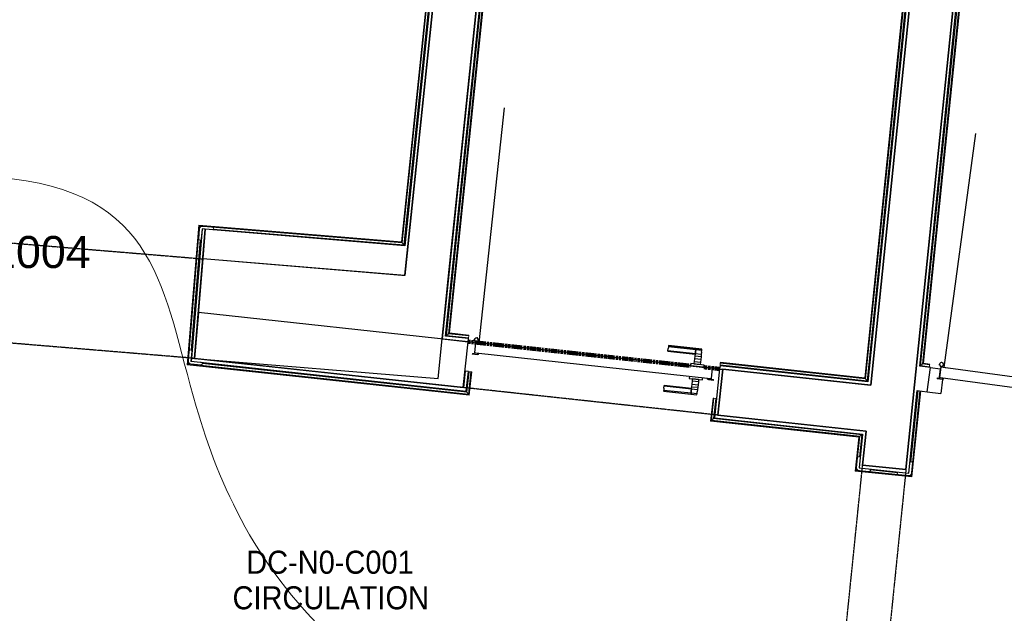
# Model space of a CAD drawing. Header units: millimetres. Extents: x 1909 to 61055, y -36590 to 14615.
# Tile 22 of 40: x 30325 to 34169, y -22462 to -20145. Entities that reach past the tile are written whole.
import ezdxf

# ---------------------------------------------------------------- set-up
doc = ezdxf.new("R2010")
doc.units = ezdxf.units.MM
doc.linetypes.add('Tiret', pattern=[2.5, 1.25, -1.25])
doc.linetypes.add('Tiret_2_', pattern=[2.5, 1.25, -1.25])
doc.layers.add('A-AREA', color=4, linetype='Tiret', lineweight=100, true_color=0x00ffff)
doc.layers.add('A-DOOR-HDLN', color=5, linetype='Tiret', lineweight=25, true_color=0x0000ff)
for name, color, linetype, lineweight in [('A-AREA-IDEN', 7, 'Continuous', 30), ('A-DETL-GENF', 7, 'Continuous', 18), ('A-DOOR', 7, 'Continuous', 25), ('A-FLOR', 7, 'Continuous', 25), ('A-FLOR-HRAL', 7, 'Continuous', 18), ('A-WALL', 7, 'Continuous', 25), ('E-FIRE-IDEN', 7, 'Continuous', 30), ('E-WIRE', 7, 'Continuous', 18), ('I-WALL', 7, 'Continuous', 25), ('Q-SPCQ', 7, 'Continuous', 18)]:
    doc.layers.add(name, color=color, linetype=linetype, lineweight=lineweight)
doc.styles.add('Arial', font='arial.ttf', dxfattribs={"height": 125})
doc.styles.add('Arial_1', font='arial.ttf', dxfattribs={"width": 0.9, "height": 90})

# ---------------------------------------------------------------- blocks, each defined once
blk = doc.blocks.new('PRT_SIMPLE_HUI_58x68x48 - PRT_BOIS_1V_930x2040x40-552384-2021_015_1111_DCE_1_50_N0 FINI_SSI_SDI')
at = {"layer": 'A-DETL-GENF', "lineweight": 25}
h = blk.add_hatch(color=256, dxfattribs=at)
h.paths.add_polyline_path([(-483.8, -9.7), (-485.1, -11.7), (-496.5, -13.2), (-500.5, -13.7), (-500.5, -14.5), (-495.9, -14.5), (-483.8, -12.8), (-483.8, -10.4)])
h.paths.add_polyline_path([(-508.5, -8), (-508, -11.5), (-502, -11.1), (-502.2, -10.2), (-505.2, -10.2), (-505.2, -9.3), (-488.3, -9.5), (-485.1, -10.6), (-483.8, -9.7), (-488.9, -8), (-505.5, -8)])
h = blk.add_hatch(color=256, dxfattribs=at)
h.paths.add_polyline_path([(413.8, -9.7), (413.8, -12.8), (426.2, -14.5), (430.5, -14.5), (430.3, -13.2), (425.8, -13.2), (415.1, -11.7), (414.5, -10.7)])
h.paths.add_polyline_path([(418.5, -8), (413.8, -9.7), (415.1, -10.6), (418.7, -9.3), (435.2, -9.8), (435.2, -10.2), (432, -10.7), (432, -11.5), (438.5, -11.5), (438.5, -8), (418.5, -8)])
at = {"layer": 'A-DETL-GENF'}
for p, q in [((-488.5, -8), (-508.5, -8)), ((-508.5, -8), (-508.5, -11.5)), ((-508.5, -11.5), (-502, -11.5)), ((-505.2, -10.2), (-505.2, -9.3)), ((-505.2, -9.3), (-488.7, -9.3)), ((-502, -10.2), (-505.2, -10.2)), ((-502, -11.5), (-502, -10.2)), ((-496.1, -13.2), (-500.5, -13.2)), ((-500.5, -13.2), (-500.5, -14.5)), ((-500.5, -14.5), (-496, -14.5)), ((-485.1, -11.7), (-496.1, -13.2)), ((-496, -14.5), (-483.8, -12.8)), ((-488.7, -9.3), (-485.1, -10.6)), ((-483.8, -9.7), (-488.5, -8)), ((-485.1, -10.6), (-485.1, -11.7)), ((-483.8, -12.8), (-483.8, -9.7)), ((418.5, -8), (413.8, -9.7)), ((413.8, -9.7), (413.8, -12.8)), ((413.8, -12.8), (426, -14.5)), ((415.1, -10.6), (418.7, -9.3)), ((415.1, -11.7), (415.1, -10.6)), ((426.1, -13.2), (415.1, -11.7)), ((438.5, -8), (418.5, -8)), ((418.7, -9.3), (435.2, -9.3)), ((426, -14.5), (430.5, -14.5)), ((430.5, -13.2), (426.1, -13.2)), ((430.5, -14.5), (430.5, -13.2)), ((435.2, -10.2), (432, -10.2)), ((432, -10.2), (432, -11.5)), ((432, -11.5), (438.5, -11.5)), ((435.2, -9.3), (435.2, -10.2)), ((438.5, -11.5), (438.5, -8))]:
    blk.add_line(p, q, dxfattribs=at)
at = {"layer": 'A-DOOR'}
for p, q in [((-427.1, 55), (-450.6, 55)), ((-450.6, 55), (-450.6, 54.5)), ((-450.6, 54.5), (-450.6, 50.4)), ((-427.1, 54.5), (-450.6, 54.5)), ((-450.6, 50.4), (-450.6, 43.3)), ((-427.1, 50.4), (-450.6, 50.4)), ((-450.6, 34), (-450.6, 43.3)), ((-319.6, 55), (-427.1, 55)), ((-427.1, 55), (-427.1, 54.5)), ((-427.1, 54.5), (-427.1, 55)), ((-427.1, 54.5), (-427.1, 50.4)), ((-319.6, 54.5), (-427.1, 54.5)), ((-427.1, 50.4), (-427.1, 54.5)), ((-427.1, 50.4), (-427.1, 43.3)), ((-319.6, 50.4), (-427.1, 50.4)), ((-427.1, 43.3), (-427.1, 50.4)), ((-427.1, 34), (-427.1, 43.3)), ((-427.1, 43.3), (-427.1, 34)), ((-319.6, 54.5), (-319.6, 55)), ((-319.6, 50.4), (-319.6, 54.5)), ((-319.6, 43.3), (-319.6, 50.4)), ((-319.6, 43.3), (-319.6, 34)), ((-450.6, 25.6), (-450.6, 34)), ((-427.1, 34), (-450.6, 34)), ((-450.6, 15.2), (-450.6, 25.6)), ((-427.1, 25.6), (-450.6, 25.6)), ((-450.6, 4.4), (-450.6, 15.2)), ((-427.1, 15.2), (-450.6, 15.2)), ((-450.6, -4), (-450.6, 4.4)), ((-450.6, 4.4), (-427.1, 4.4)), ((-427.1, 32.8), (-427.1, 34)), ((-319.6, 34), (-427.1, 34)), ((-427.1, 34), (-427.1, 25.6)), ((-427.1, 32.8), (-319.6, 32.8)), ((-427.1, 25.6), (-427.1, 15.2)), ((-427.1, 15.2), (-427.1, 4.4)), ((-427.1, 4.4), (-427.1, -4)), ((-319.6, 34), (-319.6, 32.8)), ((-499.5, -14.5), (-499.5, -54.5)), ((426, -14.5), (-496, -14.5)), ((-465.6, -5.5), (-465.6, -14.5)), ((-413.4, -5.5), (-465.6, -5.5)), ((-450.6, -4), (-450.6, -5)), ((-450.6, -5), (-427.1, -5)), ((-427.1, -5), (-427.1, -4)), ((-413.4, -14.5), (-413.4, -5.5)), ((430.5, -54.5), (430.5, -14.5)), ((-499.5, -54.5), (430.5, -54.5)), ((-465.6, -54.5), (-465.6, -63.5)), ((-465.6, -63.5), (-413.4, -63.5)), ((-427.1, -64), (-450.6, -64)), ((-450.6, -64), (-450.6, -65)), ((-450.6, -73.4), (-450.6, -65)), ((-450.6, -84.2), (-450.6, -73.4)), ((-427.1, -73.4), (-450.6, -73.4)), ((-427.1, -65), (-427.1, -64)), ((-427.1, -65), (-427.1, -73.4)), ((-427.1, -73.4), (-427.1, -84.2)), ((-413.4, -63.5), (-413.4, -54.5)), ((417, -54.5), (417, -977.5)), ((-450.6, -94.6), (-450.6, -84.2)), ((-450.6, -84.2), (-427.1, -84.2)), ((-450.6, -103), (-450.6, -94.6)), ((-450.6, -94.6), (-427.1, -94.6)), ((-450.6, -112.3), (-450.6, -103)), ((-450.6, -103), (-427.1, -103)), ((-450.6, -112.3), (-450.6, -119.4)), ((-427.1, -84.2), (-427.1, -94.6)), ((-427.1, -94.6), (-427.1, -103)), ((-427.1, -103), (-427.1, -101.8)), ((-319.6, -101.8), (-427.1, -101.8)), ((-427.1, -112.3), (-427.1, -103)), ((-427.1, -103), (-319.6, -103)), ((-427.1, -103), (-427.1, -112.3)), ((-427.1, -112.3), (-427.1, -119.4)), ((-427.1, -119.4), (-427.1, -112.3)), ((-319.6, -101.8), (-319.6, -103)), ((-319.6, -103), (-319.6, -112.3)), ((-319.6, -119.4), (-319.6, -112.3)), ((-450.6, -119.4), (-450.6, -123.5)), ((-450.6, -119.4), (-427.1, -119.4)), ((-450.6, -123.5), (-450.6, -124)), ((-450.6, -123.5), (-427.1, -123.5)), ((-450.6, -124), (-427.1, -124)), ((-427.1, -119.4), (-427.1, -123.5)), ((-427.1, -119.4), (-319.6, -119.4)), ((-427.1, -123.5), (-427.1, -119.4)), ((-427.1, -123.5), (-427.1, -124)), ((-427.1, -123.5), (-319.6, -123.5)), ((-427.1, -124), (-427.1, -123.5)), ((-427.1, -124), (-319.6, -124)), ((-319.6, -123.5), (-319.6, -119.4)), ((-319.6, -124), (-319.6, -123.5))]:
    blk.add_line(p, q, dxfattribs=at)
for radius, start, end in [(9.12, 155.8208, 180), (9.12, 180, 204.1792), (7.5, 360, 180), (7.5, 180, 360), (7.5, 180, 206.0693), (7.5, 135, 165), (7.5, 210, 240), (9.12, 111.9887, 120), (9.12, 240, 248.0113), (7.5, 60, 120), (7.5, 270, 0), (9.12, 60, 68.0113), (7.5, 0, 30), (9.12, 0, 22.9418)]:
    blk.add_arc((429, -65.5), radius, start, end, dxfattribs=at)
at = {"layer": 'Q-SPCQ'}
for p, q in [((430.5, -54.5), (403.5, -54.5)), ((430.5, -40.5), (430.5, -54.5))]:
    blk.add_line(p, q, dxfattribs=at)
blk = doc.blocks.new('PRT_SIMPLE_HUI_58x68x48 TUNE L - PRT_BOIS_1V_EI30_930x2040x40-552185-2021_015_1111_DCE_1_50_N0 FINI_SSI_SDI')
at = {"layer": 'A-DETL-GENF'}
h = blk.add_hatch(color=256, dxfattribs=at)
h.paths.add_polyline_path([(-483.8, -62.2), (-485.1, -64.2), (-496.1, -65.7), (-500.5, -65.7), (-500.5, -67), (-496, -67), (-483.8, -65.3)])
h.paths.add_polyline_path([(-508.5, -60.5), (-508.5, -64), (-502, -64), (-502, -62.7), (-505.2, -62.7), (-505.2, -61.8), (-488.7, -61.8), (-485.1, -63.1), (-483.8, -62.2), (-488.5, -60.5)])
h = blk.add_hatch(color=256, dxfattribs=at)
h.paths.add_polyline_path([(413.8, -62.2), (413.8, -65.3), (426, -67), (430.5, -67), (430.5, -65.7), (426.1, -65.7), (415.1, -64.2)])
h.paths.add_polyline_path([(418.5, -60.5), (413.8, -62.2), (415.1, -63.1), (418.7, -61.8), (435.2, -61.8), (435.2, -62.7), (432, -62.7), (432, -64), (438.5, -64), (438.5, -60.5), (434.2, -60.5)])
for p, q in [((-488.5, -60.5), (-508.5, -60.5)), ((-508.5, -60.5), (-508.5, -64)), ((-508.5, -64), (-502, -64)), ((-505.2, -62.7), (-505.2, -61.8)), ((-505.2, -61.8), (-488.7, -61.8)), ((-502, -62.7), (-505.2, -62.7)), ((-502, -64), (-502, -62.7)), ((-496.1, -65.7), (-500.5, -65.7)), ((-500.5, -65.7), (-500.5, -67)), ((-500.5, -67), (-496, -67)), ((-485.1, -64.2), (-496.1, -65.7)), ((-496, -67), (-483.8, -65.3)), ((-488.7, -61.8), (-485.1, -63.1)), ((-483.8, -62.2), (-488.5, -60.5)), ((-485.1, -63.1), (-485.1, -64.2)), ((-483.8, -65.3), (-483.8, -62.2)), ((418.5, -60.5), (413.8, -62.2)), ((413.8, -62.2), (413.8, -65.3)), ((413.8, -65.3), (426, -67)), ((415.1, -63.1), (418.7, -61.8)), ((415.1, -64.2), (415.1, -63.1)), ((426.1, -65.7), (415.1, -64.2)), ((438.5, -60.5), (418.5, -60.5)), ((418.7, -61.8), (435.2, -61.8)), ((426, -67), (430.5, -67)), ((430.5, -65.7), (426.1, -65.7)), ((430.5, -67), (430.5, -65.7)), ((435.2, -62.7), (432, -62.7)), ((432, -62.7), (432, -64)), ((432, -64), (438.5, -64)), ((435.2, -61.8), (435.2, -62.7)), ((438.5, -64), (438.5, -60.5))]:
    blk.add_line(p, q, dxfattribs=at)
at = {"layer": 'A-DOOR'}
for p, q in [((-427.1, 2.5), (-450.6, 2.5)), ((-450.6, 2.5), (-450.6, 2)), ((-450.6, 2), (-450.6, -2.1)), ((-427.1, 2), (-450.6, 2)), ((-319.6, 2.5), (-427.1, 2.5)), ((-427.1, 2.5), (-427.1, 2)), ((-427.1, 2), (-427.1, 2.5)), ((-427.1, 2), (-427.1, -2.1)), ((-319.6, 2), (-427.1, 2)), ((-427.1, -2.1), (-427.1, 2)), ((-319.6, 2), (-319.6, 2.5)), ((-319.6, -2.1), (-319.6, 2)), ((-450.6, -2.1), (-450.6, -9.2)), ((-427.1, -2.1), (-450.6, -2.1)), ((-450.6, -18.5), (-450.6, -9.2)), ((-450.6, -26.9), (-450.6, -18.5)), ((-427.1, -18.5), (-450.6, -18.5)), ((-450.6, -37.3), (-450.6, -26.9)), ((-427.1, -26.9), (-450.6, -26.9)), ((-450.6, -48.1), (-450.6, -37.3)), ((-427.1, -37.3), (-450.6, -37.3)), ((-427.1, -2.1), (-427.1, -9.2)), ((-319.6, -2.1), (-427.1, -2.1)), ((-427.1, -9.2), (-427.1, -2.1)), ((-427.1, -18.5), (-427.1, -9.2)), ((-427.1, -9.2), (-427.1, -18.5)), ((-427.1, -19.7), (-427.1, -18.5)), ((-319.6, -18.5), (-427.1, -18.5)), ((-427.1, -18.5), (-427.1, -26.9)), ((-427.1, -19.7), (-319.6, -19.7)), ((-427.1, -26.9), (-427.1, -37.3)), ((-427.1, -37.3), (-427.1, -48.1)), ((-319.6, -9.2), (-319.6, -2.1)), ((-319.6, -9.2), (-319.6, -18.5)), ((-319.6, -18.5), (-319.6, -19.7)), ((-499.5, -67), (-499.5, -107)), ((426, -67), (-496, -67)), ((-465.6, -58), (-465.6, -67)), ((-413.4, -58), (-465.6, -58)), ((-450.6, -56.5), (-450.6, -48.1)), ((-450.6, -48.1), (-427.1, -48.1)), ((-450.6, -56.5), (-450.6, -57.5)), ((-450.6, -57.5), (-427.1, -57.5)), ((-427.1, -48.1), (-427.1, -56.5)), ((-427.1, -57.5), (-427.1, -56.5)), ((-413.4, -67), (-413.4, -58)), ((430.5, -107), (430.5, -67)), ((-499.5, -107), (430.5, -107)), ((-465.6, -107), (-465.6, -116)), ((-413.4, -116), (-413.4, -107)), ((417, -107), (417, -1030)), ((-465.6, -116), (-413.4, -116)), ((-427.1, -116.5), (-450.6, -116.5)), ((-450.6, -116.5), (-450.6, -117.5)), ((-450.6, -125.9), (-450.6, -117.5)), ((-450.6, -136.7), (-450.6, -125.9)), ((-427.1, -125.9), (-450.6, -125.9)), ((-450.6, -147.1), (-450.6, -136.7)), ((-450.6, -136.7), (-427.1, -136.7)), ((-450.6, -155.5), (-450.6, -147.1)), ((-450.6, -147.1), (-427.1, -147.1)), ((-427.1, -117.5), (-427.1, -116.5)), ((-427.1, -117.5), (-427.1, -125.9)), ((-427.1, -125.9), (-427.1, -136.7)), ((-427.1, -136.7), (-427.1, -147.1)), ((-427.1, -147.1), (-427.1, -155.5)), ((-450.6, -164.8), (-450.6, -155.5)), ((-450.6, -155.5), (-427.1, -155.5)), ((-450.6, -164.8), (-450.6, -171.9)), ((-450.6, -171.9), (-450.6, -176)), ((-450.6, -171.9), (-427.1, -171.9)), ((-450.6, -176), (-450.6, -176.5)), ((-450.6, -176), (-427.1, -176)), ((-450.6, -176.5), (-427.1, -176.5)), ((-427.1, -155.5), (-427.1, -154.3)), ((-319.6, -154.3), (-427.1, -154.3)), ((-427.1, -164.8), (-427.1, -155.5)), ((-427.1, -155.5), (-319.6, -155.5)), ((-427.1, -155.5), (-427.1, -164.8)), ((-427.1, -164.8), (-427.1, -171.9)), ((-427.1, -171.9), (-427.1, -164.8)), ((-427.1, -171.9), (-427.1, -176)), ((-427.1, -171.9), (-319.6, -171.9)), ((-427.1, -176), (-427.1, -171.9)), ((-427.1, -176), (-427.1, -176.5)), ((-427.1, -176), (-319.6, -176)), ((-427.1, -176.5), (-427.1, -176)), ((-427.1, -176.5), (-319.6, -176.5)), ((-319.6, -154.3), (-319.6, -155.5)), ((-319.6, -155.5), (-319.6, -164.8)), ((-319.6, -171.9), (-319.6, -164.8)), ((-319.6, -176), (-319.6, -171.9)), ((-319.6, -176.5), (-319.6, -176))]:
    blk.add_line(p, q, dxfattribs=at)
for radius, start, end in [(9.12, 155.8208, 180), (7.5, 360, 180), (7.5, 140.4476, 165), (9.12, 111.9887, 120), (7.5, 60, 120), (9.12, 60, 68.0113), (7.5, 0, 30), (9.12, 0, 24.1792), (9.12, 180, 204.1792), (7.5, 180, 360), (7.5, 180, 238.2941), (9.12, 240, 245.2571), (7.5, 270, 0)]:
    blk.add_arc((429, -118), radius, start, end, dxfattribs=at)
at = {"layer": 'Q-SPCQ'}
for p, q in [((430.5, -107), (403.5, -107)), ((430.5, -93), (430.5, -107))]:
    blk.add_line(p, q, dxfattribs=at)
blk = doc.blocks.new('Garde-corps - Garde-corps-506445-2021_015_1111_DCE_1_50_N0 FINI_SSI_SDI')
at = {"layer": 'A-FLOR-HRAL'}
for p, q in [((-5816.5, -21494.9), (-5608.8, -19458.5)), ((-5808.7, -21488.7), (-5602.5, -19466.6)), ((-5806.8, -21487.2), (-5600.9, -19468.6)), ((-5805, -21485.8), (-5599.4, -19470.4)), ((-5808.7, -21488.7), (-5816.5, -21494.9)), ((-5781.2, -21492.4), (-5808.7, -21488.7)), ((-5781, -21490.7), (-5806.8, -21487.2)), ((-5780.8, -21489.1), (-5805, -21485.8)), ((-5781, -21490.7), (-5780.8, -21489.1)), ((-5782.2, -21499.5), (-5816.5, -21494.9)), ((-5782.6, -21502.5), (-5782.2, -21499.5)), ((-5781.2, -21492.4), (-5782.2, -21499.5)), ((-5781, -21490.7), (-5781.2, -21492.4))]:
    blk.add_line(p, q, dxfattribs=at)
for points, knots in [([(-5805, -21485.8), (-5805, -21485.8), (-5805.1, -21485.8), (-5805.2, -21485.9), (-5805.4, -21486.1), (-5805.5, -21486.2), (-5805.7, -21486.3), (-5805.9, -21486.4), (-5806, -21486.6), (-5806.1, -21486.7), (-5806.3, -21486.8), (-5806.4, -21486.9), (-5806.5, -21487), (-5806.7, -21487.1), (-5806.8, -21487.2), (-5806.8, -21487.2)], [0.1, 0.1, 0.1, 0.1, 0.2, 0.3, 0.4, 0.475, 0.55, 0.6, 0.65, 0.7, 0.75, 0.8, 0.85, 0.9, 1, 1, 1, 1]), ([(-5816.5, -21494.9), (-5816.5, -21494.9), (-5816.6, -21494.9), (-5816.8, -21495), (-5817, -21495.2), (-5817.2, -21495.3), (-5817.3, -21495.5), (-5817.5, -21495.6), (-5817.8, -21495.9), (-5818.1, -21496.1), (-5818.4, -21496.3), (-5818.6, -21496.5), (-5819.1, -21496.9), (-5819.5, -21497.2), (-5819.8, -21497.4)], [0, 0, 0, 0, 0.166667, 0.25, 0.333333, 0.416667, 0.458333, 0.5, 0.583333, 0.666667, 0.708333, 0.75, 0.833333, 1, 1, 1, 1])]:
    blk.add_open_spline(points, degree=3, knots=knots, dxfattribs=at)
blk = doc.blocks.new('Garde-corps - Garde-corps-507123-2021_015_1111_DCE_1_50_N0 FINI_SSI_SDI')
at = {"layer": 'A-FLOR-HRAL'}
for p, q in [((-7667.5, -21377.2), (-7329.6, -18113.9)), ((-7659.7, -21370.9), (-7323.3, -18121.8)), ((-7657.8, -21369.3), (-7321.7, -18123.8)), ((-7656, -21367.9), (-7320.3, -18125.6)), ((-5704.8, -18314.8), (-6034.1, -21543.5)), ((-5702.9, -18313.3), (-6032.6, -21545.4)), ((-5701, -18311.8), (-6031.1, -21547.3)), ((-5693.2, -18305.6), (-6024.7, -21555.1)), ((-7659.7, -21370.9), (-7667.5, -21377.2)), ((-7580.2, -21379.5), (-7659.7, -21370.9)), ((-7580, -21377.8), (-7657.8, -21369.3)), ((-7579.8, -21376.1), (-7656, -21367.9)), ((-7581, -21386.6), (-7667.5, -21377.2)), ((-7581.3, -21389.6), (-7581, -21386.6)), ((-7580.2, -21379.5), (-7581, -21386.6)), ((-7580, -21377.8), (-7580.2, -21379.5)), ((-7580, -21377.8), (-7579.8, -21376.1)), ((-6599.2, -21492.9), (-6598.4, -21485.8)), ((-6598.4, -21485.8), (-6598.2, -21484.1)), ((-6031.1, -21547.3), (-6598.4, -21485.8)), ((-6598.1, -21482.5), (-6598.2, -21484.1)), ((-6032.6, -21545.4), (-6598.2, -21484.1)), ((-6034.1, -21543.5), (-6598.1, -21482.5)), ((-6599.2, -21492.9), (-6599.5, -21495.9)), ((-6024.7, -21555.1), (-6599.2, -21492.9)), ((-6031.1, -21547.3), (-6024.7, -21555.1))]:
    blk.add_line(p, q, dxfattribs=at)
for points, knots in [([(-7656, -21367.9), (-7656, -21367.9), (-7656, -21367.9), (-7656.2, -21368), (-7656.3, -21368.1), (-7656.5, -21368.3), (-7656.7, -21368.4), (-7656.8, -21368.5), (-7657, -21368.7), (-7657.1, -21368.8), (-7657.2, -21368.9), (-7657.4, -21369), (-7657.5, -21369.1), (-7657.6, -21369.2), (-7657.7, -21369.3), (-7657.8, -21369.3)], [0.1, 0.1, 0.1, 0.1, 0.2, 0.3, 0.4, 0.475, 0.55, 0.6, 0.65, 0.7, 0.75, 0.8, 0.85, 0.9, 1, 1, 1, 1]), ([(-7667.5, -21377.2), (-7667.5, -21377.2), (-7667.6, -21377.2), (-7667.8, -21377.4), (-7668, -21377.6), (-7668.2, -21377.7), (-7668.3, -21377.9), (-7668.5, -21378), (-7668.8, -21378.2), (-7669.1, -21378.5), (-7669.4, -21378.7), (-7669.6, -21378.9), (-7670.1, -21379.3), (-7670.5, -21379.6), (-7670.8, -21379.9)], [0, 0, 0, 0, 0.166667, 0.25, 0.333333, 0.416667, 0.458333, 0.5, 0.583333, 0.666667, 0.708333, 0.75, 0.833333, 1, 1, 1, 1]), ([(-6034.1, -21543.5), (-6034.1, -21543.6), (-6034.1, -21543.6), (-6034, -21543.7), (-6033.8, -21543.9), (-6033.7, -21544.1), (-6033.6, -21544.2), (-6033.4, -21544.4), (-6033.3, -21544.5), (-6033.2, -21544.7), (-6033.1, -21544.8), (-6033, -21544.9), (-6032.9, -21545), (-6032.8, -21545.2), (-6032.7, -21545.3), (-6032.6, -21545.4)], [0.1, 0.1, 0.1, 0.1, 0.2, 0.3, 0.4, 0.475, 0.55, 0.6, 0.65, 0.7, 0.75, 0.8, 0.85, 0.9, 1, 1, 1, 1]), ([(-6024.7, -21555.1), (-6024.7, -21555.1), (-6024.7, -21555.2), (-6024.5, -21555.4), (-6024.4, -21555.6), (-6024.2, -21555.8), (-6024.1, -21556), (-6023.9, -21556.2), (-6023.7, -21556.4), (-6023.4, -21556.7), (-6023.2, -21557), (-6023, -21557.2), (-6022.6, -21557.7), (-6022.3, -21558.2), (-6022, -21558.4)], [0, 0, 0, 0, 0.166667, 0.25, 0.333333, 0.416667, 0.458333, 0.5, 0.583333, 0.666667, 0.708333, 0.75, 0.833333, 1, 1, 1, 1])]:
    blk.add_open_spline(points, degree=3, knots=knots, dxfattribs=at)
blk = doc.blocks.new('Garde-corps - Garde-corps-507583-2021_015_1111_DCE_1_50_N0 FINI_SSI_SDI')
at = {"layer": 'A-FLOR-HRAL'}
for p, q in [((-9251.3, -19760.6), (-9251.2, -19758.8)), ((-9251.2, -19758.8), (-9250.6, -19751.7)), ((-9251.2, -19758.8), (-7723, -19885.6)), ((-9250.4, -19748.7), (-9250.6, -19751.7)), ((-9250.6, -19751.7), (-7715.2, -19879.1)), ((-9251.3, -19760.6), (-9251.5, -19762.2)), ((-9251.5, -19762.2), (-7726.7, -19888.7)), ((-9251.3, -19760.6), (-7724.9, -19887.2)), ((-7726.7, -19888.7), (-7843.1, -21012.6)), ((-7724.9, -19887.2), (-7841.6, -21014.4)), ((-7723, -19885.6), (-7840.1, -21016.2)), ((-7715.2, -19879.1), (-7833.7, -21023.9)), ((-7711.9, -19876.3), (-7831, -21027.2)), ((-7715.2, -19879.1), (-7723, -19885.6)), ((-8634.5, -20946.9), (-8679.7, -21491.8)), ((-8633, -20948.7), (-8678, -21490.3)), ((-8631.4, -20950.6), (-8676.1, -21488.8)), ((-7843.1, -21012.6), (-8634.5, -20946.9)), ((-7841.6, -21014.4), (-8633, -20948.7)), ((-7840.1, -21016.2), (-8631.4, -20950.6)), ((-8631.4, -20950.6), (-8628.2, -20954.4)), ((-7833.7, -21023.9), (-8578.4, -20962.2)), ((-8628.8, -21004.8), (-8664.5, -21435.6)), ((-8625.6, -21002.1), (-8661.8, -21438.9)), ((-7833.7, -21023.9), (-7840.1, -21016.2)), ((-8672.8, -21486), (-8676.1, -21488.8)), ((-8676.1, -21488.8), (-7581.3, -21607.3)), ((-8623.3, -21484.3), (-7590.3, -21596.2)), ((-8620.5, -21487.6), (-7587.6, -21599.5)), ((-8679.7, -21491.8), (-7578.3, -21611.1)), ((-8678, -21490.3), (-7579.8, -21609.3)), ((-7587.6, -21599.5), (-7578.9, -21519)), ((-7578.9, -21519), (-7581.9, -21518.7)), ((-7581.3, -21607.3), (-7571.8, -21519.8)), ((-7579.8, -21609.3), (-7570.1, -21520)), ((-7578.9, -21519), (-7571.8, -21519.8)), ((-7578.3, -21611.1), (-7568.5, -21520.1)), ((-7571.8, -21519.8), (-7570.1, -21520)), ((-7568.5, -21520.1), (-7570.1, -21520)), ((-7590.3, -21596.2), (-7590.2, -21594.8)), ((-7581.3, -21607.3), (-7587.6, -21599.5))]:
    blk.add_line(p, q, dxfattribs=at)
for points, knots in [([(-7724.9, -19887.2), (-7725, -19887.2), (-7725.1, -19887.3), (-7725.2, -19887.4), (-7725.4, -19887.5), (-7725.5, -19887.6), (-7725.6, -19887.8), (-7725.8, -19887.9), (-7725.9, -19888), (-7726, -19888.1), (-7726.1, -19888.2), (-7726.3, -19888.3), (-7726.4, -19888.4), (-7726.6, -19888.5), (-7726.7, -19888.6), (-7726.7, -19888.7), (-7726.7, -19888.7)], [0, 0, 0, 0, 0.1, 0.15, 0.2, 0.25, 0.3, 0.35, 0.4, 0.45, 0.5, 0.55, 0.625, 0.7, 0.8, 0.9, 0.9, 0.9, 0.9]), ([(-7711.9, -19876.3), (-7712.1, -19876.6), (-7712.6, -19876.9), (-7713.1, -19877.4), (-7713.4, -19877.7), (-7713.7, -19877.9), (-7713.9, -19878.1), (-7714.1, -19878.2), (-7714.3, -19878.4), (-7714.5, -19878.6), (-7714.7, -19878.7), (-7714.9, -19878.9), (-7715.1, -19879), (-7715.2, -19879.1), (-7715.2, -19879.1)], [0, 0, 0, 0, 0.166667, 0.25, 0.333333, 0.375, 0.416667, 0.5, 0.541667, 0.583333, 0.666667, 0.75, 0.833333, 1, 1, 1, 1]), ([(-8634.5, -20946.9), (-8634.5, -20947), (-8634.5, -20947), (-8634.3, -20947.2), (-8634.2, -20947.4), (-8634.1, -20947.5), (-8634, -20947.6), (-8633.9, -20947.8), (-8633.7, -20947.9), (-8633.6, -20948), (-8633.5, -20948.2), (-8633.4, -20948.3), (-8633.3, -20948.4), (-8633.2, -20948.6), (-8633.1, -20948.7), (-8633, -20948.7)], [-0.9, -0.9, -0.9, -0.9, -0.75, -0.65, -0.55, -0.5, -0.45, -0.4, -0.35, -0.3, -0.25, -0.2, -0.15, -0.1, 0, 0, 0, 0]), ([(-7841.6, -21014.4), (-7841.7, -21014.3), (-7841.8, -21014.2), (-7841.9, -21014.1), (-7842, -21013.9), (-7842.1, -21013.8), (-7842.2, -21013.7), (-7842.3, -21013.5), (-7842.4, -21013.4), (-7842.5, -21013.3), (-7842.6, -21013.2), (-7842.7, -21013), (-7842.9, -21012.9), (-7843, -21012.7), (-7843.1, -21012.6), (-7843.1, -21012.6), (-7843.1, -21012.6)], [0, 0, 0, 0, 0.1, 0.15, 0.2, 0.25, 0.3, 0.35, 0.4, 0.45, 0.5, 0.55, 0.625, 0.7, 0.8, 0.9, 0.9, 0.9, 0.9]), ([(-7831, -21027.2), (-7831.3, -21026.9), (-7831.6, -21026.4), (-7832, -21025.9), (-7832.3, -21025.6), (-7832.5, -21025.4), (-7832.7, -21025.1), (-7832.9, -21024.9), (-7833, -21024.7), (-7833.2, -21024.5), (-7833.3, -21024.3), (-7833.5, -21024.2), (-7833.7, -21024), (-7833.7, -21023.9), (-7833.7, -21023.9)], [0, 0, 0, 0, 0.166667, 0.25, 0.333333, 0.375, 0.416667, 0.5, 0.541667, 0.583333, 0.666667, 0.75, 0.833333, 1, 1, 1, 1]), ([(-8678, -21490.3), (-8678, -21490.4), (-8678.1, -21490.4), (-8678.3, -21490.6), (-8678.4, -21490.7), (-8678.5, -21490.8), (-8678.7, -21490.9), (-8678.8, -21491), (-8678.9, -21491.1), (-8679, -21491.2), (-8679.2, -21491.3), (-8679.3, -21491.4), (-8679.4, -21491.5), (-8679.6, -21491.6), (-8679.7, -21491.7), (-8679.7, -21491.8), (-8679.7, -21491.8)], [0, 0, 0, 0, 0.1, 0.15, 0.2, 0.25, 0.3, 0.35, 0.4, 0.45, 0.5, 0.55, 0.625, 0.7, 0.8, 0.9, 0.9, 0.9, 0.9]), ([(-7590.3, -21596.2), (-7590.1, -21596.5), (-7589.7, -21596.9), (-7589.3, -21597.4), (-7589, -21597.8), (-7588.8, -21598), (-7588.6, -21598.2), (-7588.5, -21598.5), (-7588.3, -21598.7), (-7588.2, -21598.8), (-7588, -21599), (-7587.8, -21599.2), (-7587.7, -21599.4), (-7587.6, -21599.5), (-7587.6, -21599.5)], [0, 0, 0, 0, 0.166667, 0.25, 0.333333, 0.375, 0.416667, 0.5, 0.541667, 0.583333, 0.666667, 0.75, 0.833333, 1, 1, 1, 1]), ([(-7578.3, -21611.1), (-7578.3, -21611.1), (-7578.4, -21611), (-7578.5, -21610.8), (-7578.7, -21610.6), (-7578.8, -21610.5), (-7578.9, -21610.4), (-7579, -21610.2), (-7579.1, -21610.1), (-7579.2, -21610), (-7579.3, -21609.8), (-7579.4, -21609.7), (-7579.5, -21609.6), (-7579.7, -21609.4), (-7579.7, -21609.3), (-7579.8, -21609.3)], [-0.9, -0.9, -0.9, -0.9, -0.75, -0.65, -0.55, -0.5, -0.45, -0.4, -0.35, -0.3, -0.25, -0.2, -0.15, -0.1, 0, 0, 0, 0])]:
    blk.add_open_spline(points, degree=3, knots=knots, dxfattribs=at)
blk = doc.blocks.new('Garde-corps - Garde-corps-511184-2021_015_1111_DCE_1_50_N0 FINI_SSI_SDI')
at = {"layer": 'A-FLOR-HRAL'}
for p, q in [((-5855, -21872.3), (-5826.5, -21592.4)), ((-5853.3, -21925.9), (-5819.4, -21593.4)), ((-5851.8, -21927.8), (-5817.7, -21593.6)), ((-5850.3, -21929.6), (-5816, -21593.8)), ((-6626.8, -21622.1), (-6636.5, -21711.7)), ((-6625.2, -21622.3), (-6634.7, -21710.2)), ((-6623.4, -21622.5), (-6632.8, -21708.7)), ((-6625.2, -21622.3), (-6626.8, -21622.1)), ((-6625.2, -21622.3), (-6623.4, -21622.5)), ((-6616.3, -21623.3), (-6624.9, -21702.4)), ((-6623.4, -21622.5), (-6616.3, -21623.3)), ((-6613.4, -21623.6), (-6616.3, -21623.3)), ((-6636.5, -21711.7), (-6057.7, -21774.4)), ((-6634.7, -21710.2), (-6055.8, -21772.9)), ((-6632.8, -21708.7), (-6624.9, -21702.4)), ((-6632.8, -21708.7), (-6053.9, -21771.4)), ((-6624.9, -21702.4), (-6046.1, -21765.1)), ((-6057.7, -21774.4), (-6071.2, -21907)), ((-6055.8, -21772.9), (-6069.4, -21905.6)), ((-6053.9, -21771.4), (-6067.5, -21904)), ((-6046.1, -21765.1), (-6055, -21851.9)), ((-6053.9, -21771.4), (-6046.1, -21765.1)), ((-6071.2, -21907), (-5850.3, -21929.6)), ((-6069.4, -21905.6), (-5851.8, -21927.8)), ((-6067.5, -21904), (-6064.1, -21901.3)), ((-6067.5, -21904), (-5853.3, -21925.9)), ((-6013.9, -21902.3), (-5905.5, -21913.4)), ((-5853.3, -21925.9), (-5856.1, -21922.5))]:
    blk.add_line(p, q, dxfattribs=at)
for points, knots in [([(-6636.5, -21711.7), (-6636.5, -21711.7), (-6636.5, -21711.7), (-6636.3, -21711.6), (-6636.2, -21711.4), (-6636, -21711.3), (-6635.8, -21711.1), (-6635.7, -21711), (-6635.5, -21710.9), (-6635.4, -21710.8), (-6635.3, -21710.7), (-6635.1, -21710.6), (-6635, -21710.5), (-6634.8, -21710.4), (-6634.7, -21710.3), (-6634.7, -21710.2)], [0.1, 0.1, 0.1, 0.1, 0.2, 0.3, 0.4, 0.475, 0.55, 0.6, 0.65, 0.7, 0.75, 0.8, 0.85, 0.9, 1, 1, 1, 1]), ([(-6624.9, -21702.4), (-6624.9, -21702.4), (-6624.9, -21702.3), (-6624.7, -21702.2), (-6624.5, -21702), (-6624.3, -21701.9), (-6624.1, -21701.7), (-6623.9, -21701.5), (-6623.6, -21701.3), (-6623.3, -21701.1), (-6623.1, -21700.9), (-6622.8, -21700.7), (-6622.3, -21700.3), (-6621.9, -21699.9), (-6621.6, -21699.7)], [0, 0, 0, 0, 0.166667, 0.25, 0.333333, 0.416667, 0.458333, 0.5, 0.583333, 0.666667, 0.708333, 0.75, 0.833333, 1, 1, 1, 1]), ([(-6057.7, -21774.4), (-6057.6, -21774.4), (-6057.6, -21774.4), (-6057.5, -21774.3), (-6057.3, -21774.1), (-6057.1, -21774), (-6057, -21773.8), (-6056.8, -21773.7), (-6056.7, -21773.6), (-6056.6, -21773.5), (-6056.4, -21773.4), (-6056.3, -21773.3), (-6056.2, -21773.2), (-6056, -21773.1), (-6055.9, -21773), (-6055.8, -21772.9)], [0.1, 0.1, 0.1, 0.1, 0.2, 0.3, 0.4, 0.475, 0.55, 0.6, 0.65, 0.7, 0.75, 0.8, 0.85, 0.9, 1, 1, 1, 1]), ([(-6046.1, -21765.1), (-6046.1, -21765.1), (-6046.1, -21765), (-6045.9, -21764.9), (-6045.7, -21764.7), (-6045.5, -21764.5), (-6045.3, -21764.4), (-6045.1, -21764.2), (-6044.9, -21764), (-6044.6, -21763.8), (-6044.3, -21763.6), (-6044, -21763.4), (-6043.6, -21763), (-6043.1, -21762.6), (-6042.8, -21762.4)], [0, 0, 0, 0, 0.166667, 0.25, 0.333333, 0.416667, 0.458333, 0.5, 0.583333, 0.666667, 0.708333, 0.75, 0.833333, 1, 1, 1, 1]), ([(-6071.2, -21907), (-6071.2, -21907), (-6071.1, -21907), (-6071, -21906.9), (-6070.9, -21906.8), (-6070.7, -21906.6), (-6070.5, -21906.5), (-6070.4, -21906.4), (-6070.2, -21906.3), (-6070.1, -21906.1), (-6070, -21906), (-6069.8, -21905.9), (-6069.7, -21905.8), (-6069.5, -21905.7), (-6069.4, -21905.6), (-6069.4, -21905.6)], [0.1, 0.1, 0.1, 0.1, 0.2, 0.3, 0.4, 0.475, 0.55, 0.6, 0.65, 0.7, 0.75, 0.8, 0.85, 0.9, 1, 1, 1, 1]), ([(-5850.3, -21929.6), (-5850.3, -21929.6), (-5850.3, -21929.5), (-5850.4, -21929.4), (-5850.6, -21929.2), (-5850.7, -21929.1), (-5850.9, -21928.9), (-5851, -21928.7), (-5851.1, -21928.6), (-5851.2, -21928.5), (-5851.3, -21928.3), (-5851.4, -21928.2), (-5851.5, -21928.1), (-5851.6, -21927.9), (-5851.7, -21927.8), (-5851.8, -21927.8)], [0.1, 0.1, 0.1, 0.1, 0.2, 0.3, 0.4, 0.475, 0.55, 0.6, 0.65, 0.7, 0.75, 0.8, 0.85, 0.9, 1, 1, 1, 1])]:
    blk.add_open_spline(points, degree=3, knots=knots, dxfattribs=at)
blk = doc.blocks.new('1010_PROTECTION  D_ANGLE - 1010_PROTECTION  D_ANGLE-534363-2021_015_1111_DCE_1_50_N0 FINI_SSI_SDI')
at = {"layer": 'Q-SPCQ'}
for p, q in [((-10, 40), (-10, 0)), ((0, 0), (0, 40)), ((40, 0), (0, 0)), ((0, -10), (40, -10))]:
    blk.add_line(p, q, dxfattribs=at)
for centre, radius, start, end in [((-5, 40), 5, 360, 180), ((0, 0), 10, 180, 270), ((40, -5), 5, 270, 90)]:
    blk.add_arc(centre, radius, start, end, dxfattribs=at)
blk = doc.blocks.new('1010_PROTECTION  D_ANGLE - 1010_PROTECTION  D_ANGLE-540501-2021_015_1111_DCE_1_50_N0 FINI_SSI_SDI')
at = {"layer": 'Q-SPCQ'}
for p, q in [((40, 10), (0, 10)), ((0, -40), (0, 0)), ((0, 0), (40, 0)), ((-10, 0), (-10, -40))]:
    blk.add_line(p, q, dxfattribs=at)
for centre, radius, start, end in [((0, 0), 10, 90, 180), ((40, 5), 5, 270, 90), ((-5, -40), 5, 180, 0)]:
    blk.add_arc(centre, radius, start, end, dxfattribs=at)
blk = doc.blocks.new('B02_ARC_rvt-1-2021_015_1111_DCE_1_50_N0 FINI_SSI_SDI')
at = {"layer": 'A-AREA'}
for p, q in [((-7582.6, -21402), (-6714.7, -21496)), ((-6662.8, -21501.6), (-6600.9, -21508.3))]:
    blk.add_line(p, q, dxfattribs=at)
at = {"layer": 'A-FLOR'}
for p, q in [((-5778, -21503.1), (-5740, -21508.2)), ((-5740, -21508.2), (-5744.4, -21540.9)), ((-5744.4, -21540.9), (-5742.9, -21541.1)), ((-5730.4, -21548.9), (-5737.9, -21604.4)), ((-5729.9, -21545.5), (-5730.2, -21547.5)), ((-5729.6, -21543), (-5729.7, -21544.2)), ((-5790.8, -21597.2), (-5737.9, -21604.4))]:
    blk.add_line(p, q, dxfattribs=at)
at = {"layer": 'A-WALL'}
for p, q in [((-7829.7, -21142.7), (-7494.8, -17907.8)), ((-7344.7, -18109.1), (-7684.5, -21391)), ((-7670.8, -21379.9), (-7332.3, -18110.6)), ((-5490.2, -18142.6), (-5873.5, -21901)), ((-6010.9, -21572.2), (-5676.3, -18291.9)), ((-5690, -18302.9), (-6022, -21558.4)), ((-5819.8, -21497.4), (-5611.5, -19455.1)), ((-7711.2, -19876.4), (-7830.3, -21027.2)), ((-8621.5, -20961.6), (-8663.4, -21466)), ((-8650.9, -21467.3), (-8609.1, -20962.6)), ((-8609.1, -20962.6), (-8621.5, -20961.6)), ((-7842.2, -21141.6), (-7829.7, -21142.7)), ((-7684.5, -21391), (-7672.1, -21392.3)), ((-7672.1, -21392.3), (-7582.6, -21402)), ((-7581.3, -21389.6), (-7670.8, -21379.9)), ((-7582.6, -21402), (-7581.3, -21389.6)), ((-8663.4, -21466), (-8664.4, -21478.4)), ((-8664.4, -21478.4), (-7602.6, -21593.5)), ((-7601.2, -21581), (-8650.9, -21467.3)), ((-7594.3, -21517.3), (-7601.2, -21581)), ((-7581.9, -21518.7), (-7594.3, -21517.3)), ((-7590.2, -21594.8), (-7581.9, -21518.7)), ((-6600.9, -21508.3), (-6621.6, -21699.7)), ((-6607.8, -21688.6), (-6588.4, -21509.7)), ((-6599.5, -21495.9), (-6600.9, -21508.3)), ((-6022, -21558.4), (-6599.5, -21495.9)), ((-6588.4, -21509.7), (-6023.3, -21570.9)), ((-5778, -21503.1), (-5819.8, -21497.4)), ((-5790.8, -21597.2), (-5778, -21503.1)), ((-7602.6, -21593.5), (-7590.2, -21594.8)), ((-6023.3, -21570.9), (-6010.9, -21572.2)), ((-5862.4, -21914.8), (-5829.5, -21592)), ((-5829.5, -21592), (-5790.8, -21597.2)), ((-6621.6, -21699.7), (-6609.2, -21701.1)), ((-6609.2, -21701.1), (-6042.8, -21762.4)), ((-6041.6, -21750), (-6607.8, -21688.6)), ((-6042.7, -21883.8), (-6029.1, -21751.3)), ((-6029.1, -21751.3), (-6041.6, -21750)), ((-6042.8, -21762.4), (-6056.4, -21895)), ((-6056.4, -21895), (-6043.9, -21896.2)), ((-6043.9, -21896.2), (-5874.8, -21913.5)), ((-5873.5, -21901), (-6042.7, -21883.8)), ((-5874.8, -21913.5), (-5862.4, -21914.8))]:
    blk.add_line(p, q, dxfattribs=at)
at = {"layer": 'I-WALL'}
for p, q in [((-8609.1, -20962.6), (-8618.6, -21077.2)), ((-7830.3, -21027.2), (-8609.1, -20962.6)), ((-8618.6, -21077.2), (-7842.2, -21141.6))]:
    blk.add_line(p, q, dxfattribs=at)
at = {"layer": 'A-DOOR', "lineweight": 18}
for name, p, rotation in [('PRT_SIMPLE_HUI_58x68x48 TUNE L - PRT_BOIS_1V_EI30_930x2040x40-552185-2021_015_1111_DCE_1_50_N0 FINI_SSI_SDI', (-7137.2, -21558.3), 173.8181912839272), ('PRT_SIMPLE_HUI_58x68x48 - PRT_BOIS_1V_930x2040x40-552384-2021_015_1111_DCE_1_50_N0 FINI_SSI_SDI', (-5318.3, -21613.3), 172.2844194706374)]:
    blk.add_blockref(name, p, dxfattribs=dict(at, rotation=rotation))
at = {"layer": 'A-FLOR-HRAL', "lineweight": 18}
for name in ['Garde-corps - Garde-corps-507123-2021_015_1111_DCE_1_50_N0 FINI_SSI_SDI', 'Garde-corps - Garde-corps-506445-2021_015_1111_DCE_1_50_N0 FINI_SSI_SDI', 'Garde-corps - Garde-corps-507583-2021_015_1111_DCE_1_50_N0 FINI_SSI_SDI', 'Garde-corps - Garde-corps-511184-2021_015_1111_DCE_1_50_N0 FINI_SSI_SDI']:
    blk.add_blockref(name, (0, 0), dxfattribs=at)
at = {"layer": 'Q-SPCQ', "lineweight": 18}
for name, p, rotation in [('1010_PROTECTION  D_ANGLE - 1010_PROTECTION  D_ANGLE-534363-2021_015_1111_DCE_1_50_N0 FINI_SSI_SDI', (-8621.5, -20961.6), 265.258613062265), ('1010_PROTECTION  D_ANGLE - 1010_PROTECTION  D_ANGLE-534363-2021_015_1111_DCE_1_50_N0 FINI_SSI_SDI', (-8665, -21478.9), 355.258613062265), ('1010_PROTECTION  D_ANGLE - 1010_PROTECTION  D_ANGLE-540501-2021_015_1111_DCE_1_50_N0 FINI_SSI_SDI', (-6056.4, -21895), 84.17562311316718), ('1010_PROTECTION  D_ANGLE - 1010_PROTECTION  D_ANGLE-534363-2021_015_1111_DCE_1_50_N0 FINI_SSI_SDI', (-5862.4, -21914.8), 84.17562311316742)]:
    blk.add_blockref(name, p, dxfattribs=dict(at, rotation=rotation))
blk = doc.blocks.new('Ouverture en rectangle - Ouverture en rectangle _100x207_-3508368-2021_015_1111_DCE_1_50_N0 FINI_SSI_SDI')
at = {"layer": 'A-DOOR-HDLN', "linetype": 'Tiret_2_'}
for p, q in [((-500, 90), (500, 90)), ((500, -90), (-500, -90))]:
    blk.add_line(p, q, dxfattribs=at)
blk = doc.blocks.new('Ouverture en rectangle - Ouverture en rectangle _83x207_-3217784-2021_015_1111_DCE_1_50_N0 FINI_SSI_SDI')
at = {"layer": 'A-DOOR-HDLN', "linetype": 'Tiret_2_'}
for p, q in [((-415, 195), (415, 195)), ((415, -195), (-415, -195))]:
    blk.add_line(p, q, dxfattribs=at)
blk = doc.blocks.new('Ouverture en rectangle - Ouverture en rectangle _150x207_-3507346-2021_015_1111_DCE_1_50_N0 FINI_SSI_SDI')
at = {"layer": 'A-DOOR-HDLN', "linetype": 'Tiret_2_'}
for p, q in [((-750, 85), (750, 85)), ((750, -85), (-750, -85))]:
    blk.add_line(p, q, dxfattribs=at)
blk = doc.blocks.new('B02_DC_STR_rvt-1-2021_015_1111_DCE_1_50_N0 FINI_SSI_SDI')
at = {"layer": 'I-WALL'}
for p, q in [((-7494.8, -17907.8), (-7829.9, -21143.9)), ((-7660.4, -21157.9), (-7343.4, -18096.7)), ((-5676.3, -18291.9), (-6010.9, -21572.2)), ((-5873.5, -21901), (-5507.4, -18311.7)), ((-8618.7, -21078.4), (-8650.9, -21467.1)), ((-7829.9, -21143.9), (-8618.7, -21078.4)), ((-7700.6, -21545.9), (-7660.4, -21157.9)), ((-8636, -21287.9), (-8650.9, -21467.1)), ((-7582.6, -21402), (-8636, -21287.9)), ((-7602, -21580.9), (-7582.6, -21402)), ((-8650.9, -21467.1), (-8660.2, -21466.3)), ((-8660.2, -21466.3), (-7602, -21580.9)), ((-8650.9, -21467.1), (-7700.6, -21545.9)), ((-6588.4, -21509.7), (-6607.8, -21688.6)), ((-6010.9, -21572.2), (-6588.4, -21509.7)), ((-6607.8, -21688.6), (-6029.1, -21751.3)), ((-6029.1, -21751.3), (-6042.7, -21883.8)), ((-6042.7, -21883.8), (-5873.5, -21901))]:
    blk.add_line(p, q, dxfattribs=at)
at = {"layer": 'A-DOOR', "color": 5, "lineweight": 25, "true_color": 0x0000ff}
for name, p, rotation in [('Ouverture en rectangle - Ouverture en rectangle _83x207_-3217784-2021_015_1111_DCE_1_50_N0 FINI_SSI_SDI', (-9048.4, -21238.5), 175.2586130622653), ('Ouverture en rectangle - Ouverture en rectangle _100x207_-3508368-2021_015_1111_DCE_1_50_N0 FINI_SSI_SDI', (-7095.2, -21545.3), 353.8181912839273), ('Ouverture en rectangle - Ouverture en rectangle _150x207_-3507346-2021_015_1111_DCE_1_50_N0 FINI_SSI_SDI', (-6034.2, -22638.5), 264.1756231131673)]:
    blk.add_blockref(name, p, dxfattribs=dict(at, rotation=rotation))
blk = doc.blocks.new('B02_SSI_rvt-1-2021_015_1111_DCE_1_50_N0 FINI_SSI_SDI')
at = {"layer": 'E-WIRE', "color": 1, "true_color": 0xff0000}
for points, knots in [([(-6171.3, -23365.8), (-4681.4, -22115.6), (-159.5, -22635.1), (1065.7, -22902.5), (1350.8, -17463.2)], [0, 0, 0, 0, 8.476232, 20.782036, 20.782036, 20.782036, 20.782036]), ([(-6417.6, -23307.3), (-8066.3, -22986.8), (-8762.1, -21731.6), (-8787.6, -20811.2), (-9420.6, -20759.9)], [0, 0, 0, 0, 4.413282, 7.684283, 7.684283, 7.684283, 7.684283])]:
    blk.add_open_spline(points, degree=3, knots=knots, dxfattribs=at)
at = {"layer": 'E-FIRE-IDEN', "color": 1, "lineweight": 9, "true_color": 0xff0000, "insert": (-10017.7, -20989.3), "char_height": 125, "width": 1154.43, "attachment_point": 1, "style": 'Arial'}
blk.add_mtext('ZDM 1/1004', dxfattribs=at)

msp = doc.modelspace()

# ---------------------------------------------------------------- block references
at = {"lineweight": 5}
for name in ['B02_DC_STR_rvt-1-2021_015_1111_DCE_1_50_N0 FINI_SSI_SDI', 'B02_ARC_rvt-1-2021_015_1111_DCE_1_50_N0 FINI_SSI_SDI', 'B02_SSI_rvt-1-2021_015_1111_DCE_1_50_N0 FINI_SSI_SDI']:
    msp.add_blockref(name, (39658.7, 0), dxfattribs=at)

# ---------------------------------------------------------------- texts
at = {"layer": 'A-AREA-IDEN', "color": 8, "true_color": 0x808080, "char_height": 90, "attachment_point": 1, "style": 'Arial_1'}
for s, insert, width in [('DC-N0-C001', (31209.4, -22217.9), 779.24), ('CIRCULATION', (31155.9, -22356.8), 905.506)]:
    msp.add_mtext(s, dxfattribs=dict(at, insert=insert, width=width))

doc.saveas('drawing.dxf')
